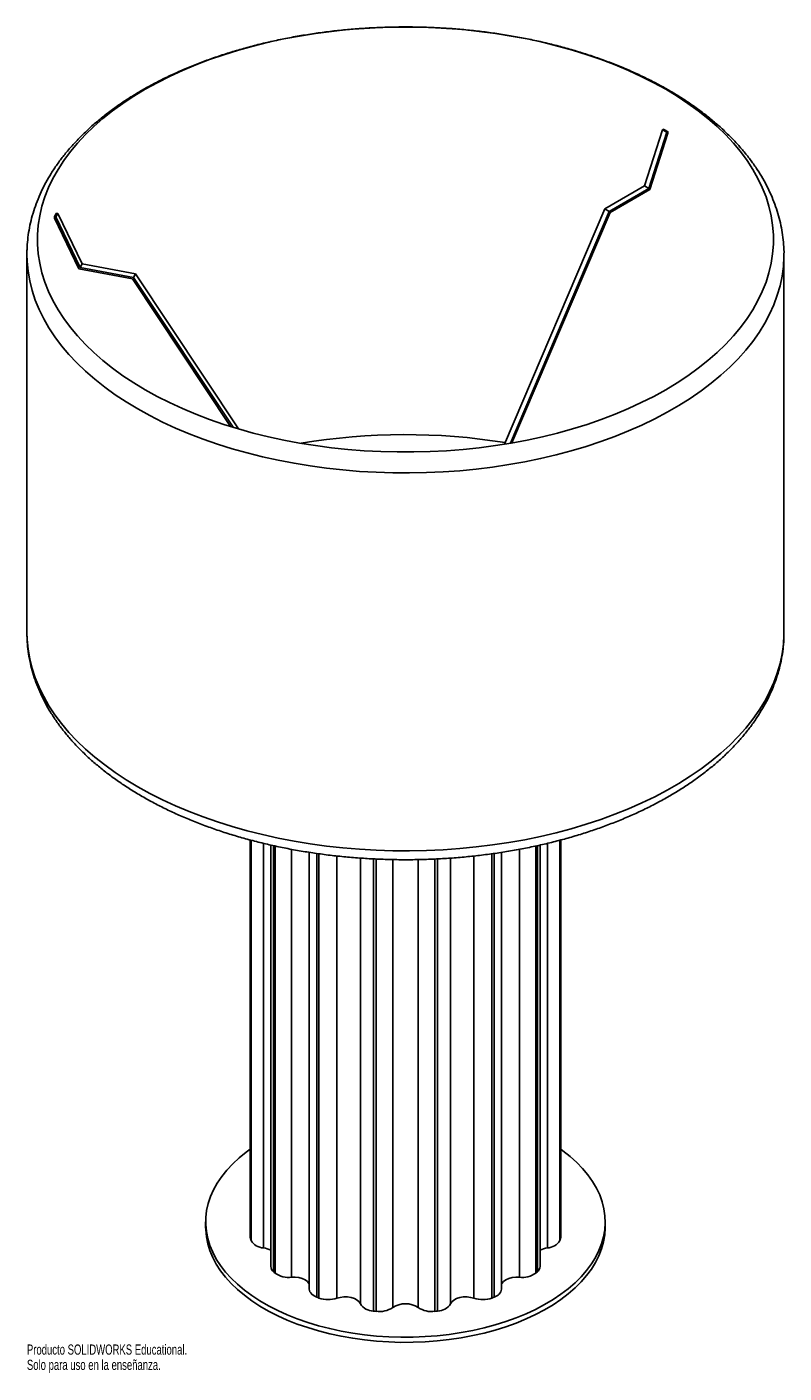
# Paper-space layout '_Isométrica' of a CAD drawing. Header units: millimetres. Extents: x -483 to -123, y -603 to 37.
import ezdxf

# ---------------------------------------------------------------- set-up
doc = ezdxf.new("R2010")
doc.units = ezdxf.units.MM
doc.styles.add('SLDTEXTSTYLE0', font='TXT', dxfattribs={"width": 0.7})

psp = doc.layouts.new('_Isométrica')

# ---------------------------------------------------------------- linework, layer by layer
at = {"color": 7, "linetype": 'Continuous', "lineweight": 25}
for p, q in [((-189, -38.77), (-180.46, -12.05)), ((-180.46, -12.05), (-179.96, -11.76)), ((-180.46, -12.05), (-178.34, -13.27)), ((-186.88, -40), (-178.34, -13.27)), ((-177.84, -13.68), (-186.42, -40.55)), ((-178.34, -13.27), (-177.84, -12.98)), ((-177.84, -12.98), (-177.84, -13.68)), ((-207.87, -49.67), (-189, -38.77)), ((-205.75, -50.89), (-186.88, -40)), ((-186.42, -40.55), (-205.37, -51.49)), ((-189, -38.77), (-186.88, -40)), ((-255.52, -161.56), (-207.87, -49.67)), ((-252.67, -161.09), (-205.75, -50.89)), ((-207.87, -49.67), (-205.75, -50.89)), ((-469.53, -53.41), (-469.53, -54.11)), ((-468.85, -53.53), (-469.53, -53.41)), ((-469.53, -54.11), (-457.98, -78.19)), ((-468.85, -53.53), (-467.93, -51.89)), ((-457.37, -77.49), (-468.85, -53.53)), ((-467.93, -51.89), (-468.6, -51.76)), ((-456.44, -75.84), (-467.93, -51.89)), ((-205.37, -51.49), (-251.99, -160.97)), ((-482.64, -71.34), (-482.64, -250.98)), ((-457.37, -77.49), (-456.44, -75.84)), ((-431.05, -80.6), (-456.44, -75.84)), ((-122.64, -250.98), (-122.64, -71.34)), ((-122.64, -71.34), (-122.64, -71.68)), ((-457.98, -78.19), (-432.5, -82.97)), ((-431.98, -82.25), (-457.37, -77.49)), ((-432.5, -82.97), (-385.85, -153.14)), ((-431.98, -82.25), (-431.05, -80.6)), ((-384.6, -153.52), (-431.98, -82.25)), ((-382.08, -154.28), (-431.05, -80.6)), ((-376.46, -349.72), (-376.46, -538.5)), ((-228.81, -538.5), (-228.81, -349.73)), ((-366.67, -352.14), (-366.67, -552.49)), ((-348.35, -355.6), (-348.35, -563.26)), ((-256.92, -563.26), (-256.92, -355.62)), ((-238.6, -552.49), (-238.6, -352.12)), ((-397.64, -531.29), (-397.64, -533.74)), ((-207.64, -533.74), (-207.64, -531.29))]:
    psp.add_line(p, q, dxfattribs=at)
at = {"color": 8, "linetype": 'Continuous', "lineweight": 25}
for p, q in [((-376.32, -349.76), (-376.32, -539.36)), ((-376.06, -540.11), (-376.06, -349.83)), ((-370.14, -351.32), (-370.14, -543.65)), ((-235.13, -543.65), (-235.13, -351.34)), ((-229.21, -349.83), (-229.21, -540.11)), ((-228.95, -539.36), (-228.95, -349.77)), ((-365.36, -352.42), (-365.36, -555.03)), ((-364.63, -555.66), (-364.63, -352.58)), ((-356.8, -354.16), (-356.8, -557.62)), ((-344.85, -356.14), (-344.85, -567.08)), ((-343.75, -567.5), (-343.75, -356.28)), ((-335.22, -357.33), (-335.22, -567.59)), ((-324.05, -570.26), (-324.05, -358.35)), ((-281.22, -358.34), (-281.22, -570.26)), ((-270.05, -567.59), (-270.05, -357.35)), ((-261.52, -356.28), (-261.52, -567.5)), ((-260.42, -567.08), (-260.42, -356.12)), ((-248.47, -557.62), (-248.47, -354.17)), ((-240.64, -352.59), (-240.64, -555.66)), ((-239.91, -555.03), (-239.91, -352.42)), ((-317.91, -358.71), (-317.91, -573.68)), ((-316.62, -573.83), (-316.62, -358.79)), ((-308.68, -359.05), (-308.68, -572.02)), ((-296.59, -572.02), (-296.59, -359.03)), ((-288.65, -358.77), (-288.65, -573.83)), ((-287.36, -573.68), (-287.36, -358.72))]:
    psp.add_line(p, q, dxfattribs=at)
at = {"color": 7, "linetype": 'Continuous', "lineweight": 25, "flags": 128}
for points in [[(-178.89, 7.17), (-184.57, 10.3), (-190.48, 13.29), (-196.62, 16.11), (-202.98, 18.78), (-209.53, 21.27), (-216.27, 23.6), (-223.19, 25.75), (-230.26, 27.71), (-237.48, 29.5), (-244.84, 31.09), (-252.31, 32.49), (-259.88, 33.7), (-267.53, 34.71), (-275.26, 35.52), (-283.04, 36.12), (-290.86, 36.53), (-298.71, 36.73), (-306.56, 36.73), (-314.41, 36.53), (-322.23, 36.12), (-330.01, 35.52), (-337.74, 34.71), (-345.4, 33.7), (-352.97, 32.49), (-360.43, 31.09), (-367.79, 29.5), (-375.01, 27.71), (-382.08, 25.75), (-389, 23.6), (-395.74, 21.27), (-402.3, 18.78), (-408.65, 16.11), (-414.79, 13.29), (-420.7, 10.3), (-426.38, 7.17), (-431.81, 3.89), (-436.97, 0.48), (-441.87, -3.07), (-446.49, -6.73), (-450.81, -10.52), (-454.84, -14.41), (-458.56, -18.4), (-461.97, -22.49), (-465.06, -26.66), (-467.82, -30.9), (-470.24, -35.21), (-472.33, -39.58), (-474.08, -44), (-475.48, -48.46), (-476.54, -52.96), (-477.24, -57.47), (-477.59, -62), (-477.59, -66.53), (-477.24, -71.06), (-476.54, -75.58), (-475.48, -80.07), (-474.08, -84.53), (-472.33, -88.95), (-470.24, -93.32), (-467.82, -97.63), (-465.06, -101.88), (-461.97, -106.05), (-458.56, -110.13), (-454.84, -114.12), (-450.81, -118.02), (-446.49, -121.8), (-441.87, -125.47), (-436.97, -129.01), (-431.81, -132.43), (-426.38, -135.7), (-420.7, -138.84), (-414.79, -141.82), (-408.65, -144.64), (-402.3, -147.31), (-395.74, -149.81), (-389, -152.13), (-382.08, -154.28), (-375.01, -156.25), (-367.79, -158.03), (-360.43, -159.62), (-352.97, -161.02), (-345.4, -162.23), (-337.74, -163.24), (-330.01, -164.05), (-322.23, -164.66), (-314.41, -165.06), (-306.56, -165.27), (-298.71, -165.27), (-290.86, -165.06), (-283.04, -164.66), (-275.26, -164.05), (-267.53, -163.24), (-259.88, -162.23), (-252.31, -161.02), (-244.84, -159.62), (-237.48, -158.03), (-230.26, -156.25), (-223.19, -154.28), (-216.27, -152.13), (-209.53, -149.81), (-202.98, -147.31), (-196.62, -144.64), (-190.48, -141.82), (-184.57, -138.84), (-178.89, -135.7), (-173.46, -132.43), (-168.3, -129.01), (-163.4, -125.47), (-158.79, -121.8), (-154.46, -118.02), (-150.43, -114.12), (-146.71, -110.13), (-143.3, -106.05), (-140.22, -101.88), (-137.46, -97.63), (-135.03, -93.32), (-132.94, -88.95), (-131.19, -84.53), (-129.79, -80.07), (-128.74, -75.58), (-128.03, -71.06), (-127.68, -66.53), (-127.68, -62), (-128.03, -57.47), (-128.74, -52.96), (-129.79, -48.46), (-131.19, -44), (-132.94, -39.58), (-135.03, -35.21), (-137.46, -30.9), (-140.22, -26.66), (-143.3, -22.49), (-146.71, -18.4), (-150.43, -14.41), (-154.46, -10.52), (-158.79, -6.73), (-163.4, -3.07), (-168.3, 0.48), (-173.46, 3.89), (-178.89, 7.17)], [(-228.81, -496.77), (-227.78, -497.52), (-224.36, -500.21), (-221.22, -503.03), (-218.39, -505.94), (-215.87, -508.96), (-213.67, -512.05), (-211.81, -515.22), (-210.28, -518.45), (-209.09, -521.72), (-208.26, -525.03), (-207.77, -528.36), (-207.64, -531.71), (-207.86, -535.05), (-208.43, -538.38), (-209.36, -541.68), (-210.63, -544.94), (-212.24, -548.16), (-214.19, -551.31), (-216.47, -554.38), (-219.07, -557.37), (-221.98, -560.26), (-225.19, -563.05), (-228.69, -565.72), (-232.46, -568.25), (-236.49, -570.65), (-240.77, -572.91), (-245.28, -575.01), (-250.01, -576.95), (-254.93, -578.71), (-260.02, -580.3), (-265.28, -581.71), (-270.67, -582.93), (-276.19, -583.96), (-281.8, -584.8), (-287.49, -585.43), (-293.23, -585.86), (-299.01, -586.09), (-304.81, -586.12), (-310.59, -585.94), (-316.35, -585.56), (-322.06, -584.97), (-327.69, -584.19), (-333.23, -583.21), (-338.66, -582.04), (-343.95, -580.67), (-349.09, -579.13), (-354.05, -577.4), (-358.83, -575.51), (-363.39, -573.45), (-367.73, -571.23), (-371.83, -568.87), (-375.67, -566.36), (-379.24, -563.73), (-382.52, -560.97), (-385.51, -558.1), (-388.18, -555.14), (-390.54, -552.08), (-392.57, -548.95), (-394.27, -545.75), (-395.63, -542.5), (-396.64, -539.21), (-397.3, -535.88), (-397.61, -532.54), (-397.57, -529.2), (-397.17, -525.86), (-396.42, -522.54), (-395.32, -519.26), (-393.88, -516.02), (-392.1, -512.84), (-389.98, -509.72), (-387.54, -506.69), (-384.79, -503.75), (-381.73, -500.91), (-378.37, -498.18), (-376.46, -496.77)], [(-207.64, -533.74), (-207.64, -534.16), (-207.86, -537.5), (-208.43, -540.83), (-209.36, -544.13), (-210.63, -547.39), (-212.24, -550.61), (-214.19, -553.76), (-216.47, -556.83), (-219.07, -559.82), (-221.98, -562.71), (-225.19, -565.5), (-228.69, -568.17), (-232.46, -570.7), (-236.49, -573.1), (-240.77, -575.36), (-245.28, -577.46), (-250.01, -579.4), (-254.93, -581.16), (-260.02, -582.75), (-265.28, -584.16), (-270.67, -585.38), (-276.19, -586.41), (-281.8, -587.25), (-287.49, -587.88), (-293.23, -588.31), (-299.01, -588.54), (-304.81, -588.57), (-310.59, -588.39), (-316.35, -588.01), (-322.06, -587.42), (-327.69, -586.64), (-333.23, -585.66), (-338.66, -584.49), (-343.95, -583.12), (-349.09, -581.58), (-354.05, -579.85), (-358.83, -577.96), (-363.39, -575.9), (-367.73, -573.68), (-371.83, -571.32), (-375.67, -568.81), (-379.24, -566.18), (-382.52, -563.42), (-385.51, -560.55), (-388.18, -557.59), (-390.54, -554.53), (-392.57, -551.4), (-394.27, -548.2), (-395.63, -544.95), (-396.64, -541.66), (-397.3, -538.33), (-397.61, -534.99), (-397.64, -533.74)], [(-376.32, -539.36), (-376.45, -538.72), (-376.46, -538.5)], [(-228.81, -538.5), (-228.82, -538.72), (-228.95, -539.36)], [(-348.35, -560.96), (-348.54, -560.56), (-349.28, -559.64), (-350.37, -558.84), (-351.74, -558.22), (-353.33, -557.79), (-355.05, -557.59), (-356.8, -557.62)], [(-248.47, -557.62), (-250.22, -557.59), (-251.94, -557.79), (-253.53, -558.22), (-254.91, -558.84), (-255.99, -559.64), (-256.73, -560.56), (-256.92, -560.96)], [(-344.85, -567.08), (-345.73, -566.67), (-346.51, -566.2), (-347.16, -565.68), (-347.68, -565.1), (-348.06, -564.49), (-348.28, -563.85), (-348.35, -563.26)], [(-324.05, -570.26), (-324.67, -569.31), (-325.65, -568.47), (-326.94, -567.78), (-328.47, -567.29), (-330.15, -567.01), (-331.91, -566.97), (-333.63, -567.17), (-335.22, -567.59)], [(-270.05, -567.59), (-271.64, -567.17), (-273.37, -566.97), (-275.12, -567.01), (-276.8, -567.29), (-278.33, -567.78), (-279.62, -568.47), (-280.6, -569.31), (-281.22, -570.26)]]:
    psp.add_lwpolyline(points, dxfattribs=at)
at = {"color": 8, "linetype": 'Continuous', "lineweight": 25, "flags": 128}
for points in [[(-429.91, -144.81), (-435.42, -141.49), (-440.67, -138.03), (-445.64, -134.44), (-450.34, -130.73), (-454.74, -126.9), (-458.85, -122.96), (-462.65, -118.92), (-466.14, -114.79), (-469.31, -110.57), (-472.16, -106.28), (-474.67, -101.91), (-476.84, -97.49), (-478.67, -93.02), (-480.16, -88.5), (-481.3, -83.95), (-482.1, -79.38), (-482.54, -74.79), (-482.64, -71.28)], [(-122.64, -71.68), (-122.65, -72.49), (-122.91, -77.08), (-123.53, -81.67), (-124.49, -86.23), (-125.81, -90.76), (-127.47, -95.26), (-129.47, -99.71), (-131.82, -104.1), (-134.5, -108.43), (-137.5, -112.69), (-140.83, -116.87), (-144.48, -120.95), (-148.44, -124.94), (-152.7, -128.83), (-157.25, -132.6), (-162.08, -136.25), (-167.2, -139.78), (-172.57, -143.17), (-178.2, -146.42), (-184.08, -149.53), (-190.19, -152.48), (-196.51, -155.27), (-203.05, -157.9), (-209.78, -160.35), (-216.69, -162.64), (-223.77, -164.74), (-231, -166.67), (-238.38, -168.4), (-245.88, -169.95), (-253.49, -171.3), (-261.2, -172.46), (-268.99, -173.42), (-276.84, -174.18), (-284.74, -174.74), (-292.68, -175.09), (-300.64, -175.24), (-308.61, -175.19), (-316.56, -174.94), (-324.48, -174.48), (-332.37, -173.82), (-340.19, -172.96), (-347.94, -171.9), (-355.6, -170.65), (-363.16, -169.2), (-370.6, -167.56), (-377.9, -165.73), (-385.06, -163.71), (-392.06, -161.52), (-398.88, -159.15), (-405.52, -156.6), (-411.95, -153.89), (-418.17, -151.02), (-424.16, -147.99), (-429.91, -144.81)], [(-482.64, -250.98), (-482.54, -254.42), (-482.1, -259.02), (-481.3, -263.59), (-480.16, -268.14), (-478.67, -272.66), (-476.84, -277.13), (-474.67, -281.55), (-472.16, -285.92), (-469.31, -290.21), (-466.14, -294.43), (-462.65, -298.56), (-458.85, -302.6), (-454.74, -306.54), (-450.34, -310.37), (-445.64, -314.08), (-440.67, -317.67), (-435.42, -321.13), (-429.91, -324.45)], [(-429.91, -324.45), (-424.16, -327.63), (-418.17, -330.66), (-411.95, -333.53), (-405.52, -336.24), (-398.88, -338.79), (-392.06, -341.16), (-385.06, -343.35), (-377.9, -345.37), (-370.6, -347.2), (-363.16, -348.84), (-355.6, -350.29), (-347.94, -351.54), (-340.19, -352.6), (-332.37, -353.46), (-324.48, -354.12), (-316.56, -354.58), (-308.61, -354.83), (-300.64, -354.88), (-292.68, -354.73), (-284.74, -354.37), (-276.84, -353.82), (-268.99, -353.06), (-261.2, -352.1), (-253.49, -350.94), (-245.88, -349.59), (-238.38, -348.04), (-231, -346.31), (-223.77, -344.38), (-216.69, -342.28), (-209.78, -339.99), (-203.05, -337.54), (-196.51, -334.91), (-190.19, -332.12), (-184.08, -329.16), (-178.2, -326.06), (-172.57, -322.81), (-167.2, -319.42), (-162.08, -315.89), (-157.25, -312.24), (-152.7, -308.47), (-148.44, -304.58), (-144.48, -300.59), (-140.83, -296.51), (-137.5, -292.33), (-134.5, -288.07), (-131.82, -283.74), (-129.47, -279.35), (-127.47, -274.9), (-125.81, -270.4), (-124.49, -265.87), (-123.53, -261.3), (-122.91, -256.72), (-122.65, -252.13), (-122.64, -250.98)]]:
    psp.add_lwpolyline(points, dxfattribs=at)
at = {"color": 7, "linetype": 'Continuous', "lineweight": 25}
for centre, radius, start, end in [((-261.38, -155.26), 164.99, 59.57739, 60.42798), ((-403.01, -89.77), 75.81, 149.91326, 151.34178), ((-302.62, -455.37), 298.36, 80.85334, 99.56226), ((-349.81, -530.65), 27.9, 198.20119, 199.82299), ((-369.92, -536.57), 7.09, 209.97992, 268.24232), ((-371.3, -553.21), 9.62, 61.23725, 83.06802), ((-233.97, -553.21), 9.62, 96.93198, 118.76275), ((-235.35, -536.57), 7.09, 271.75768, 330.02008), ((-255.46, -530.65), 27.9, 340.17701, 341.79881), ((-363.33, -552.37), 3.34, 182.08106, 232.61167), ((-331.38, -516.44), 51.42, 228.63439, 229.71341), ((-358.21, -546.66), 11.05, 234.48734, 277.30478), ((-247.06, -546.66), 11.05, 262.69522, 305.51266), ((-273.89, -516.44), 51.42, 310.28659, 311.36561), ((-242, -552.34), 3.4, 307.86892, 357.43835), ((-311.21, -481.5), 91.95, 248.54063, 249.273), ((-339.36, -555.23), 13.03, 250.29839, 288.52345), ((-265.91, -555.23), 13.03, 251.47655, 289.70161), ((-294.06, -481.5), 91.95, 290.727, 291.45937), ((-261.67, -562.42), 4.82, 285.04518, 349.96719), ((-317.79, -566.23), 7.45, 212.73544, 269.02159), ((-303.01, -449.57), 125, 263.15104, 263.74783), ((-315, -562.59), 11.35, 261.78778, 303.80878), ((-302.64, -581.17), 10.96, 56.53887, 123.46113), ((-290.27, -562.59), 11.35, 236.19122, 278.21222), ((-302.26, -449.57), 125, 276.25217, 276.84896), ((-287.48, -566.23), 7.45, 270.97841, 327.26456)]:
    psp.add_arc(centre, radius, start, end, dxfattribs=at)
for points, knots in [([(-122.65, -71.72), (-122.65, -71.56), (-122.59, -69.87), (-122.77, -66.65), (-123.22, -62.08), (-124.02, -57.52), (-125.13, -52.99), (-126.55, -48.49), (-128.28, -44.04), (-130.31, -39.63), (-132.66, -35.27), (-135.31, -30.98), (-138.26, -26.76), (-141.51, -22.61), (-145.06, -18.56), (-148.88, -14.59), (-152.99, -10.74), (-157.36, -6.99), (-162, -3.37), (-166.88, 0.13), (-172.01, 3.5), (-177.36, 6.73), (-182.94, 9.81), (-188.72, 12.75), (-194.7, 15.53), (-200.87, 18.15), (-207.21, 20.62), (-213.71, 22.92), (-220.37, 25.06), (-227.17, 27.02), (-234.1, 28.81), (-241.14, 30.43), (-248.29, 31.86), (-255.53, 33.12), (-262.85, 34.2), (-270.24, 35.09), (-277.68, 35.8), (-285.16, 36.33), (-292.68, 36.67), (-300.21, 36.82), (-307.75, 36.79), (-315.27, 36.57), (-322.78, 36.16), (-330.25, 35.57), (-337.67, 34.8), (-345.04, 33.84), (-352.33, 32.7), (-359.54, 31.37), (-366.65, 29.87), (-373.65, 28.19), (-380.53, 26.34), (-387.28, 24.32), (-393.88, 22.12), (-400.33, 19.76), (-406.61, 17.24), (-412.72, 14.56), (-418.63, 11.72), (-424.35, 8.73), (-429.85, 5.59), (-435.14, 2.3), (-440.19, -1.12), (-445, -4.68), (-449.56, -8.37), (-453.87, -12.18), (-457.89, -16.11), (-461.64, -20.14), (-465.11, -24.27), (-468.27, -28.5), (-471.13, -32.81), (-473.68, -37.18), (-475.92, -41.62), (-477.84, -46.11), (-479.44, -50.64), (-480.72, -55.2), (-481.69, -59.78), (-482.31, -64.38), (-482.62, -68.21), (-482.6, -70.51), (-482.6, -71.27)], [0, 0, 0, 0, 0.001343, 0.014192, 0.02704, 0.039899, 0.052788, 0.06572, 0.078709, 0.091762, 0.104887, 0.118083, 0.131349, 0.144681, 0.158072, 0.171513, 0.184997, 0.198513, 0.212055, 0.225614, 0.239184, 0.25276, 0.266338, 0.279913, 0.293484, 0.307049, 0.320607, 0.334157, 0.3477, 0.361235, 0.374763, 0.388285, 0.4018, 0.415309, 0.428813, 0.442313, 0.45581, 0.469304, 0.482796, 0.496286, 0.509777, 0.523267, 0.536759, 0.550253, 0.563749, 0.577248, 0.590752, 0.60426, 0.617775, 0.631296, 0.644824, 0.65836, 0.671904, 0.685457, 0.699019, 0.712591, 0.726171, 0.739759, 0.753355, 0.766956, 0.780561, 0.794163, 0.80776, 0.821345, 0.834911, 0.84845, 0.861953, 0.875411, 0.888813, 0.902153, 0.915422, 0.928617, 0.941737, 0.954784, 0.967765, 0.980691, 0.993574, 1, 1, 1, 1]), ([(-482.6, -250.8), (-482.6, -251.6), (-482.63, -253.94), (-482.33, -257.79), (-481.72, -262.36), (-480.77, -266.91), (-479.52, -271.42), (-477.96, -275.9), (-476.09, -280.33), (-473.9, -284.72), (-471.42, -289.05), (-468.62, -293.31), (-465.53, -297.5), (-462.15, -301.6), (-458.47, -305.61), (-454.51, -309.53), (-450.28, -313.33), (-445.78, -317.02), (-441.03, -320.59), (-436.03, -324.03), (-431.61, -326.83), (-428.82, -328.46), (-427.84, -329.03)], [0, 0, 0, 0, 0.026747, 0.077679, 0.128623, 0.179647, 0.230814, 0.28218, 0.333787, 0.385663, 0.437823, 0.490266, 0.542981, 0.595945, 0.649127, 0.702495, 0.756012, 0.809644, 0.863362, 0.917137, 0.970946, 1, 1, 1, 1]), ([(-427.84, -329.03), (-426.87, -329.59), (-424.07, -331.18), (-419.26, -333.71), (-413.38, -336.57), (-407.29, -339.27), (-401.03, -341.81), (-394.6, -344.19), (-388.01, -346.4), (-381.28, -348.44), (-374.41, -350.31), (-367.42, -352.01), (-360.32, -353.53), (-353.12, -354.87), (-345.84, -356.04), (-338.48, -357.02), (-331.06, -357.81), (-323.59, -358.42), (-316.09, -358.85), (-308.57, -359.09), (-301.03, -359.14), (-293.5, -359.01), (-285.98, -358.69), (-278.49, -358.19), (-271.04, -357.5), (-263.65, -356.62), (-256.32, -355.56), (-249.07, -354.33), (-241.92, -352.91), (-234.86, -351.31), (-227.92, -349.54), (-221.11, -347.6), (-214.44, -345.48), (-207.92, -343.2), (-201.56, -340.75), (-195.37, -338.14), (-189.37, -335.37), (-183.56, -332.45), (-177.95, -329.38), (-172.56, -326.16), (-167.4, -322.8), (-162.48, -319.3), (-157.8, -315.67), (-153.37, -311.92), (-149.22, -308.05), (-145.34, -304.06), (-141.74, -299.97), (-138.44, -295.79), (-135.43, -291.52), (-132.74, -287.18), (-130.35, -282.76), (-128.28, -278.3), (-126.53, -273.78), (-125.1, -269.24), (-123.99, -264.67), (-123.21, -260.08), (-122.72, -255.52), (-122.67, -252.5), (-122.64, -251.01)], [0, 0, 0, 0, 0.0096252, 0.027796, 0.0459598, 0.0641164, 0.0822643, 0.1004025, 0.1185306, 0.1366485, 0.1547565, 0.1728551, 0.1909449, 0.2090268, 0.2271016, 0.2451702, 0.2632336, 0.2812929, 0.2993491, 0.3174032, 0.3354564, 0.3535096, 0.3715637, 0.3896197, 0.4076787, 0.4257417, 0.4438098, 0.4618841, 0.4799657, 0.4980554, 0.5161544, 0.5342634, 0.5523834, 0.5705149, 0.5886584, 0.6068142, 0.624982, 0.6431614, 0.6613512, 0.6795495, 0.6977536, 0.7159589, 0.734159, 0.752347, 0.7705143, 0.7886506, 0.8067445, 0.8247836, 0.8427552, 0.8606471, 0.8784492, 0.8961538, 0.9137576, 0.9312618, 0.948673, 0.9660026, 0.9832669, 1, 1, 1, 1])]:
    psp.add_open_spline(points, degree=3, knots=knots, dxfattribs=at)

# ---------------------------------------------------------------- texts
at = {"color": 7, "linetype": 'Continuous', "char_height": 4.8336, "attachment_point": 1, "style": 'SLDTEXTSTYLE0'}
for s, insert in [('Producto SOLIDWORKS Educational.', (-482.64, -589.59)), ('Solo para uso en la enseñanza.', (-482.64, -596.84))]:
    psp.add_mtext(s, dxfattribs=dict(at, insert=insert))

doc.saveas('drawing.dxf')
